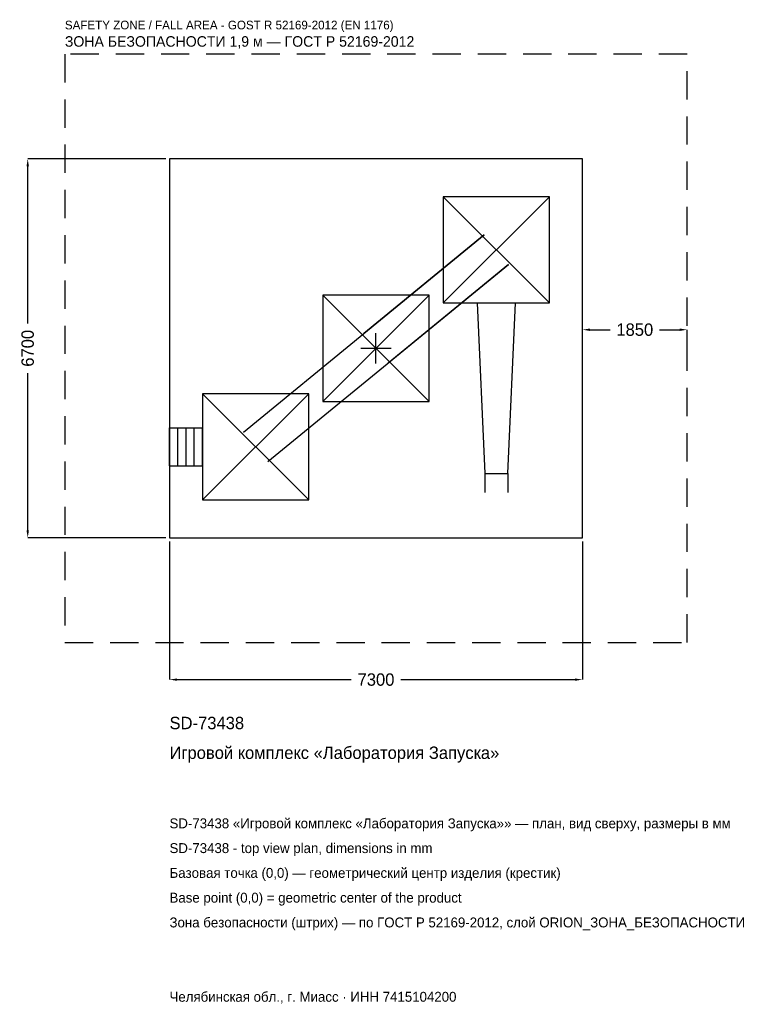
# Model space of a CAD drawing. Header units: metres. Extents: x -6299 to 6723, y -11596 to 5809.
import ezdxf

# ---------------------------------------------------------------- set-up
doc = ezdxf.new("R2010")
doc.units = ezdxf.units.M
doc.linetypes.add('DASHED', pattern=[800, 500, -300])
for name, color, linetype in [('ЗСК_ДАННЫЕ', 3, 'Continuous'), ('ЗСК_ЗОНА_БЕЗОПАСНОСТИ', 1, 'Continuous'), ('ЗСК_КОНТУР', 7, 'Continuous'), ('ЗСК_РАЗМЕРЫ', 8, 'Continuous')]:
    doc.layers.add(name, color=color, linetype=linetype)
doc.dimstyles.new('ORION', dxfattribs={"dimtxt": 219, "dimasz": 131.4, "dimexe": 1.25, "dimexo": 65.7, "dimtad": 1, "dimdec": 0, "dimcen": 2.5, "dimazin": 3, "dimtfac": 1, "dimtmove": 0, "dimatfit": 3})

# ---------------------------------------------------------------- blocks, each defined once
blk = doc.blocks.new('_CLOSEDFILLED')
at = {"color": 0, "linetype": 'BYBLOCK'}
blk.add_solid([(-1, 0.16), (0, 0), (-1, -0.16)], dxfattribs=at)
blk = doc.blocks.new('*D1')
for p, q in [((-3650, -3415.7), (-3650, -5857)), ((3650, -3415.7), (3650, -5857)), ((-3518.6, -5857), (-438, -5857)), ((438, -5857), (3518.6, -5857))]:
    blk.add_line(p, q)
at = {"layer": 'Defpoints'}
for p in [(-3650, -3350), (3650, -3350), (-3650, -5857)]:
    blk.add_point(p, dxfattribs=at)
at = {"layer": 'ЗСК_РАЗМЕРЫ', "xscale": 131.4, "yscale": 131.4, "rotation": 180}
blk.add_blockref('_CLOSEDFILLED', (-3650, -5857), dxfattribs=at)
at = {"layer": 'ЗСК_РАЗМЕРЫ', "xscale": 131.4, "yscale": 131.4}
blk.add_blockref('_CLOSEDFILLED', (3650, -5857), dxfattribs=at)
at = {"layer": 'ЗСК_РАЗМЕРЫ', "insert": (0, -5857), "char_height": 219, "attachment_point": 5}
blk.add_mtext('7300', dxfattribs=at)
blk = doc.blocks.new('*D2')
for p, q in [((-3715.7, 3350), (-6157, 3350)), ((-6157, 438), (-6157, 3218.6)), ((-6157, -3218.6), (-6157, -438)), ((-3715.7, -3350), (-6157, -3350))]:
    blk.add_line(p, q)
at = {"layer": 'Defpoints'}
for p in [(-3650, 3350), (-6157, -3350), (-3650, -3350)]:
    blk.add_point(p, dxfattribs=at)
at = {"layer": 'ЗСК_РАЗМЕРЫ', "xscale": 131.4, "yscale": 131.4}
for p, rotation in [((-6157, 3350), 90), ((-6157, -3350), 270)]:
    blk.add_blockref('_CLOSEDFILLED', p, dxfattribs=dict(at, rotation=rotation))
at = {"layer": 'ЗСК_РАЗМЕРЫ', "insert": (-6157, 0), "char_height": 219, "attachment_point": 5, "rotation": 90}
blk.add_mtext('6700', dxfattribs=at)
blk = doc.blocks.new('*D3')
for p, q in [((3650, 65.7), (3650, 328.5)), ((3781.4, 328.5), (4137, 328.5)), ((5013, 328.5), (5368.6, 328.5)), ((5500, 65.7), (5500, 328.5))]:
    blk.add_line(p, q)
at = {"layer": 'Defpoints'}
for p in [(3650, 328.5), (3650, 0), (5500, 0)]:
    blk.add_point(p, dxfattribs=at)
at = {"layer": 'ЗСК_РАЗМЕРЫ', "xscale": 131.4, "yscale": 131.4, "rotation": 180}
blk.add_blockref('_CLOSEDFILLED', (3650, 328.5), dxfattribs=at)
at = {"layer": 'ЗСК_РАЗМЕРЫ', "xscale": 131.4, "yscale": 131.4}
blk.add_blockref('_CLOSEDFILLED', (5500, 328.5), dxfattribs=at)
at = {"layer": 'ЗСК_РАЗМЕРЫ', "insert": (4575, 328.5), "char_height": 219, "attachment_point": 5}
blk.add_mtext('1850', dxfattribs=at)
blk = doc.blocks.new('ОРИОН SD-73438 Игровой комплекс Лаборатория Запуска')
at = {"layer": 'ЗСК_ЗОНА_БЕЗОПАСНОСТИ', "linetype": 'DASHED'}
blk.add_lwpolyline([(-5500, -5200), (5500, -5200), (5500, 5200), (-5500, 5200)], close=True, dxfattribs=at)
at = {"layer": 'ЗСК_КОНТУР'}
for p, q in [((1190, 804), (3066, 2680)), ((1190, 2680), (3066, 804)), ((-2341.9, -1480.7), (1914.1, 2003.3)), ((1914.1, 2003.3), (-213.9, 261.3)), ((-1914.1, -2003.3), (2341.9, 1480.7)), ((2341.9, 1480.7), (213.9, -261.3)), ((-938, -938), (938, 938)), ((-938, 938), (938, -938)), ((-3066, -2680), (-1190, -804)), ((-3066, -804), (-1190, -2680)), ((-3650, -1404.3), (-3066, -1404.3)), ((-3650, -2079.7), (-3650, -1404.3)), ((-3504, -2079.7), (-3504, -1404.3)), ((-3358, -2079.7), (-3358, -1404.3)), ((-3212, -2079.7), (-3212, -1404.3)), ((-3066, -2079.7), (-3066, -1404.3)), ((-3650, -2079.7), (-3066, -2079.7)), ((1925.4, -2211), (1925.4, -2548.7)), ((2330.6, -2211), (2330.6, -2548.7))]:
    blk.add_line(p, q, dxfattribs=at)
for points in [[(-3650, -3350), (3650, -3350), (3650, 3350), (-3650, 3350)], [(1190, 804), (3066, 804), (3066, 2680), (1190, 2680)], [(-938, -938), (938, -938), (938, 938), (-938, 938)], [(-3066, -2680), (-1190, -2680), (-1190, -804), (-3066, -804)]]:
    blk.add_lwpolyline(points, close=True, dxfattribs=at)
blk.add_lwpolyline([(1790.3, 804), (1925.4, -2211), (2330.6, -2211), (2465.7, 804)], dxfattribs=at)
at = {"layer": 'ЗСК_РАЗМЕРЫ'}
for p, q in [((0, -268), (0, 268)), ((-268, 0), (268, 0))]:
    blk.add_line(p, q, dxfattribs=at)
at = {"layer": 'ЗСК_ДАННЫЕ'}
for tag, p in [('АРТИКУЛ', (-3650, -6733)), ('НАИМЕНОВАНИЕ', (-3650, -7258.6))]:
    blk.add_attdef(tag, p, '', height=219, dxfattribs=at)
at = {"layer": 'ЗСК_ДАННЫЕ', "flags": 1}
for tag, p in [('ПРОИЗВОДИТЕЛЬ', (-3650, -7784.2)), ('ТЕЛЕФОН', (-3650, -8309.8)), ('САЙТ', (-3650, -9361)), ('АДРЕС', (-3650, -9886.6)), ('РЕКВИЗИТЫ', (-3650, -10412.2)), ('ГАБАРИТЫ', (-3650, -10937.8)), ('ЗОНА_БЕЗОПАСНОСТИ', (-3650, -11463.4))]:
    blk.add_attdef(tag, p, '', height=219, dxfattribs=at)
at = {"layer": 'ЗСК_ЗОНА_БЕЗОПАСНОСТИ', "color": 1}
for s, height, p in [('SAFETY ZONE / FALL AREA - GOST R 52169-2012 (EN 1176)', 153.3, (-5500, 5638)), ('ЗОНА БЕЗОПАСНОСТИ 1,9 м — ГОСТ Р 52169-2012', 186.15, (-5500, 5331.4))]:
    blk.add_text(s, height=height, dxfattribs=at).set_placement(p)
at = {"layer": 'ЗСК_РАЗМЕРЫ'}
dim = blk.add_linear_dim(base=(-6157, -3350), p1=(-3650, -3350), p2=(-3650, 3350), angle=90, dimstyle='ORION', dxfattribs=at)
dim.commit()
dim.dimension.update_dxf_attribs({"geometry": '*D2', "text_midpoint": (-6157, 0)})
for base, p1, p2, picture, middle in [((3650, 328.5), (3650, 0), (5500, 0), '*D3', (4575, 328.5)), ((-3650, -5857), (-3650, -3350), (3650, -3350), '*D1', (0, -5857))]:
    dim = blk.add_linear_dim(base=base, p1=p1, p2=p2, dimstyle='ORION', dxfattribs=at)
    dim.commit()
    dim.dimension.update_dxf_attribs({"geometry": picture, "text_midpoint": middle})

msp = doc.modelspace()

# ---------------------------------------------------------------- block references
msp.add_blockref('ОРИОН SD-73438 Игровой комплекс Лаборатория Запуска', (0, 0)).add_auto_attribs({'АРТИКУЛ': 'SD-73438', 'НАИМЕНОВАНИЕ': 'Игровой комплекс «Лаборатория Запуска»'})

# ---------------------------------------------------------------- texts
at = {"layer": 'ЗСК_ДАННЫЕ', "color": 3}
for s, p in [('SD-73438 «Игровой комплекс «Лаборатория Запуска»» — план, вид сверху, размеры в мм', (-3650, -8485)), ('SD-73438 - top view plan, dimensions in mm', (-3650, -8923)), ('Челябинская обл., г. Миасс · ИНН 7415104200', (-3650, -11551))]:
    msp.add_text(s, height=175.2, dxfattribs=at).set_placement(p)
at = {"layer": 'ЗСК_ДАННЫЕ', "color": 7}
for s, p in [('Базовая точка (0,0) — геометрический центр изделия (крестик)', (-3650, -9361)), ('Base point (0,0) = geometric center of the product', (-3650, -9799))]:
    msp.add_text(s, height=175.2, dxfattribs=at).set_placement(p)
at = {"layer": 'ЗСК_ДАННЫЕ', "color": 1}
msp.add_text('Зона безопасности (штрих) — по ГОСТ Р 52169-2012, слой ORION_ЗОНА_БЕЗОПАСНОСТИ', height=175.2, dxfattribs=at).set_placement((-3650, -10237))

doc.saveas('drawing.dxf')
